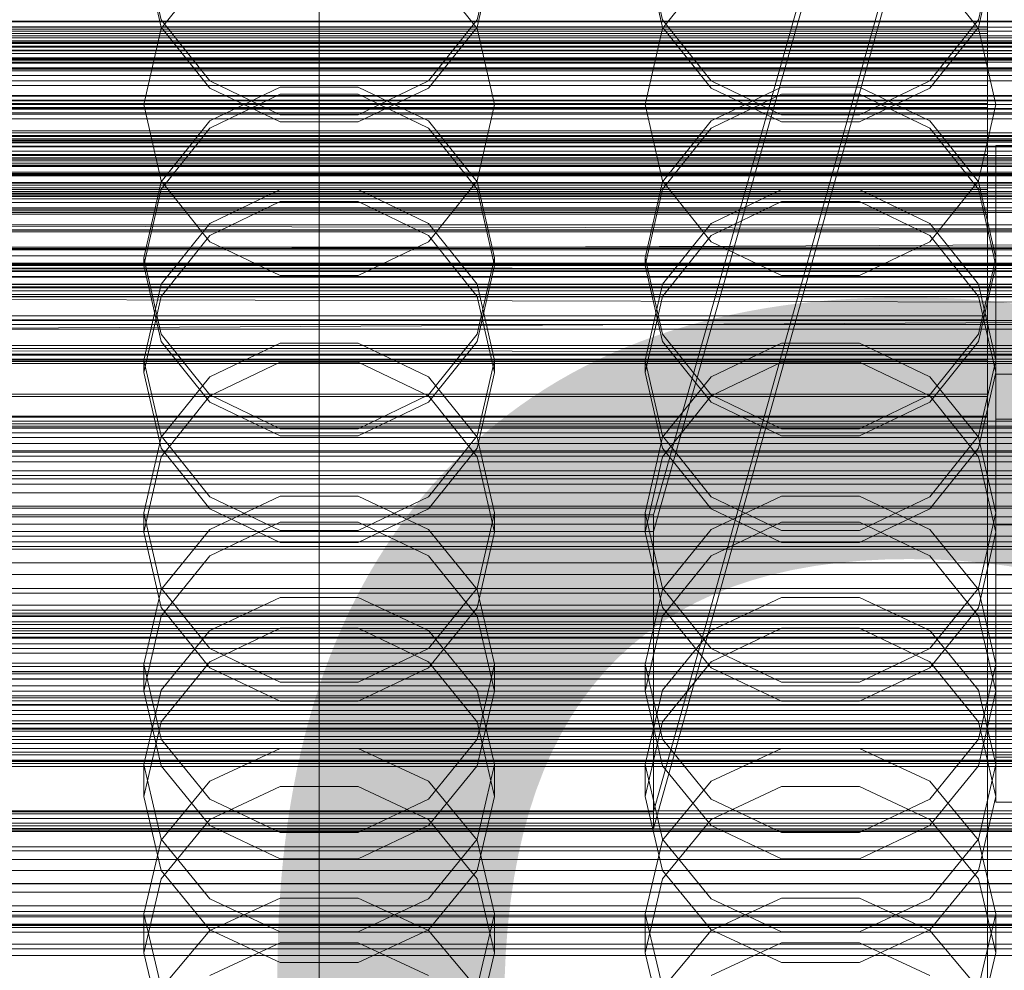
# Model space of a CAD drawing. Header units: millimetres. Extents: x -2233 to 61924, y -68080 to 6847.
# Tile 174 of 256: x 14 to 132, y -34379 to -34265. Entities that reach past the tile are written whole.
import ezdxf

# ---------------------------------------------------------------- set-up
doc = ezdxf.new("R2010")
doc.units = ezdxf.units.MM
for name, color, linetype, lineweight in [('COTAS_O', 1, 'Continuous', 0), ('COTAS_P', 1, 'Continuous', 0), ('frontal_briquetadora', 7, 'Continuous', 0), ('frontal_C01', 7, 'Continuous', 0), ('frontal_C02', 7, 'Continuous', 0), ('frontal_C03', 7, 'Continuous', 0), ('frontal_C10-C02', 7, 'Continuous', 0), ('frontal_secador', 7, 'Continuous', 0), ('frontal_tolva', 7, 'Continuous', 0)]:
    doc.layers.add(name, color=color, linetype=linetype, lineweight=lineweight)
doc.dimstyles.new('R19_100', dxfattribs={"dimtxt": 250, "dimasz": 150, "dimexe": 150, "dimexo": 80, "dimgap": 100, "dimtad": 1, "dimtih": 1, "dimtoh": 1, "dimdsep": 46, "dimcen": 0.09, "dimadec": 0, "dimazin": 0, "dimtfac": 1, "dimtdec": 4, "dimtofl": 0, "dimtmove": 0, "dimatfit": 3, "dimfxl": 1, "dimtolj": 1, "dimtzin": 0, "dimarcsym": 0})

# ---------------------------------------------------------------- blocks, each defined once
blk = doc.blocks.new('DIM_R27_48')
at = {"layer": 'COTAS_P'}
for p, q in [((-1750, -34600), (-1600, -34555)), ((2600, -34600), (2450, -34555)), ((-1750, -35500), (-1750, -34600)), ((-1750, -34600), (2600, -34600)), ((-1750, -34600), (-1600, -34645)), ((2600, -34600), (2450, -34645)), ((2600, -35500), (2600, -34600))]:
    blk.add_line(p, q, dxfattribs=at)
blk.add_text('4350 P', height=250, dxfattribs=at).set_placement((425, -34500))
blk = doc.blocks.new('DIM_R27_50')
at = {"layer": 'COTAS_P'}
for p, q in [((1705.78, -34504.95), (1551.9, -34475.9)), ((-194.22, -34704.95), (1705.78, -34504.95)), ((1705.78, -34504.95), (1561.32, -34565.4)), ((1800, -35400), (1705.78, -34504.95)), ((-194.22, -34704.95), (-49.75, -34644.49)), ((-100, -35600), (-194.22, -34704.95)), ((-194.22, -34704.95), (-40.33, -34734))]:
    blk.add_line(p, q, dxfattribs=at)
blk.add_text('1910.5 P', height=250, rotation=6.009, dxfattribs=at).set_placement((745.32, -34505.49))
blk = doc.blocks.new('DIM_R27_52')
at = {"layer": 'COTAS_O'}
for p, q in [((-1725, -33700), (-1575, -33655)), ((1725, -33700), (1575, -33655)), ((-1725, -34400), (-1725, -33700)), ((-1725, -33700), (1725, -33700)), ((-1725, -33700), (-1575, -33745)), ((1725, -33700), (1575, -33745)), ((1725, -34400), (1725, -33700))]:
    blk.add_line(p, q, dxfattribs=at)
blk.add_text('3450 O', height=250, dxfattribs=at).set_placement((0, -33600))
blk = doc.blocks.new('DIM_R27_53')
at = {"layer": 'COTAS_P'}
for p, q in [((-150, -32000), (550, -32000)), ((550, -32000), (505, -32150)), ((550, -34600), (550, -32000)), ((550, -32000), (595, -32150)), ((550, -34600), (505, -34450)), ((550, -34600), (595, -34450)), ((-150, -34600), (550, -34600))]:
    blk.add_line(p, q, dxfattribs=at)
blk.add_text('2600 P', height=250, rotation=90, dxfattribs=at).set_placement((450, -33300))
blk = doc.blocks.new('DIM_R27_55')
at = {"layer": 'COTAS_O'}
for p, q in [((-650, -33700), (50, -33700)), ((50, -33700), (5, -33850)), ((50, -34900), (50, -33700)), ((50, -33700), (95, -33850)), ((50, -34900), (5, -34750)), ((50, -34900), (95, -34750)), ((-650, -34900), (50, -34900))]:
    blk.add_line(p, q, dxfattribs=at)
blk.add_text('1200 O', height=250, rotation=90, dxfattribs=at).set_placement((-50, -34300))
blk = doc.blocks.new('DIM_R27_56')
at = {"layer": 'COTAS_O'}
for p, q in [((-650, -34200), (-500, -34155)), ((650, -34200), (500, -34155)), ((-650, -34900), (-650, -34200)), ((-650, -34200), (650, -34200)), ((-650, -34200), (-500, -34245)), ((650, -34200), (500, -34245)), ((650, -34900), (650, -34200))]:
    blk.add_line(p, q, dxfattribs=at)
blk.add_text('1300 O', height=250, dxfattribs=at).set_placement((0, -34100))
blk = doc.blocks.new('DIM_R27_61')
at = {"layer": 'COTAS_P'}
for p, q in [((-305, -34680), (395, -34680)), ((395, -34680), (350, -34830)), ((395, -36000), (395, -34680)), ((395, -34680), (440, -34830)), ((395, -36000), (350, -35850)), ((395, -36000), (440, -35850)), ((-305, -36000), (395, -36000))]:
    blk.add_line(p, q, dxfattribs=at)
blk.add_text('1320 P', height=250, rotation=90, dxfattribs=at).set_placement((295, -35340))

msp = doc.modelspace()

# ---------------------------------------------------------------- linework, layer by layer
at = {"layer": 'frontal_briquetadora'}
for p, q in [((29, -34255.753), (31.08, -34264.86)), ((31.08, -34265.737), (29, -34256.636)), ((68.92, -34264.86), (71, -34255.753)), ((71, -34256.636), (68.92, -34265.737)), ((89, -34255.753), (91.08, -34264.86)), ((91.08, -34265.737), (89, -34256.636)), ((128.92, -34264.86), (131, -34255.753)), ((131, -34256.636), (128.92, -34265.737)), ((36.906, -34258.582), (31.08, -34265.888)), ((68.92, -34265.888), (63.094, -34258.582)), ((96.906, -34258.582), (91.08, -34265.888)), ((128.92, -34265.888), (123.094, -34258.582)), ((-160, -34265.027), (200, -34265.027)), ((31.08, -34264.86), (36.906, -34272.168)), ((63.094, -34272.168), (68.92, -34264.86)), ((91.08, -34264.86), (96.906, -34272.168)), ((123.094, -34272.168), (128.92, -34264.86)), ((31.08, -34265.888), (29, -34275)), ((36.907, -34273.035), (31.08, -34265.737)), ((68.92, -34265.737), (63.093, -34273.035)), ((71, -34275), (68.92, -34265.888)), ((91.08, -34265.888), (89, -34275)), ((96.907, -34273.035), (91.08, -34265.737)), ((128.92, -34265.737), (123.093, -34273.035)), ((131, -34275), (128.92, -34265.888)), ((200, -34268.884), (-160, -34268.884)), ((36.906, -34272.168), (45.326, -34276.228)), ((45.327, -34272.915), (36.907, -34276.965)), ((45.327, -34277.085), (36.907, -34273.035)), ((54.673, -34272.915), (45.327, -34272.915)), ((63.093, -34276.965), (54.673, -34272.915)), ((63.093, -34273.035), (54.673, -34277.085)), ((54.674, -34276.228), (63.094, -34272.168)), ((96.906, -34272.168), (105.326, -34276.228)), ((105.327, -34272.915), (96.907, -34276.965)), ((105.327, -34277.085), (96.907, -34273.035)), ((114.673, -34272.915), (105.327, -34272.915)), ((123.093, -34276.965), (114.673, -34272.915)), ((123.093, -34273.035), (114.673, -34277.085)), ((114.674, -34276.228), (123.094, -34272.168)), ((36.906, -34277.832), (45.326, -34273.772)), ((45.326, -34273.772), (54.674, -34273.772)), ((54.674, -34273.772), (63.094, -34277.832)), ((96.906, -34277.832), (105.326, -34273.772)), ((105.326, -34273.772), (114.674, -34273.772)), ((114.674, -34273.772), (123.094, -34277.832)), ((200, -34275), (-160, -34275)), ((29, -34275), (11, -34275)), ((31.08, -34284.112), (29, -34275)), ((71, -34275), (68.92, -34284.112)), ((89, -34275), (71, -34275)), ((91.08, -34284.112), (89, -34275)), ((131, -34275), (128.92, -34284.112)), ((149, -34275), (131, -34275)), ((45.326, -34276.228), (54.674, -34276.228)), ((105.326, -34276.228), (114.674, -34276.228)), ((36.907, -34276.965), (31.08, -34284.263)), ((31.08, -34285.14), (36.906, -34277.832)), ((54.673, -34277.085), (45.327, -34277.085)), ((68.92, -34284.263), (63.093, -34276.965)), ((63.094, -34277.832), (68.92, -34285.14)), ((96.907, -34276.965), (91.08, -34284.263)), ((91.08, -34285.14), (96.906, -34277.832)), ((114.673, -34277.085), (105.327, -34277.085)), ((128.92, -34284.263), (123.093, -34276.965)), ((123.094, -34277.832), (128.92, -34285.14)), ((200, -34281.116), (-160, -34281.116)), ((-160, -34284.973), (200, -34284.973)), ((31.08, -34284.263), (29, -34293.364)), ((36.906, -34291.418), (31.08, -34284.112)), ((68.92, -34284.112), (63.094, -34291.418)), ((71, -34293.364), (68.92, -34284.263)), ((91.08, -34284.263), (89, -34293.364)), ((96.906, -34291.418), (91.08, -34284.112)), ((128.92, -34284.112), (123.094, -34291.418)), ((131, -34293.364), (128.92, -34284.263)), ((29, -34294.247), (31.08, -34285.14)), ((36.907, -34289.221), (45.327, -34285.179)), ((45.327, -34285.179), (54.673, -34285.179)), ((54.673, -34285.179), (63.093, -34289.221)), ((68.92, -34285.14), (71, -34294.247)), ((89, -34294.247), (91.08, -34285.14)), ((96.907, -34289.221), (105.327, -34285.179)), ((105.327, -34285.179), (114.673, -34285.179)), ((114.673, -34285.179), (123.093, -34289.221)), ((128.92, -34285.14), (131, -34294.247)), ((45.326, -34286.607), (36.906, -34290.664)), ((54.674, -34286.607), (45.326, -34286.607)), ((63.094, -34290.664), (54.674, -34286.607)), ((105.326, -34286.607), (96.906, -34290.664)), ((114.674, -34286.607), (105.326, -34286.607)), ((123.094, -34290.664), (114.674, -34286.607)), ((-160, -34289.389), (200, -34289.389)), ((31.08, -34296.503), (36.907, -34289.221)), ((63.093, -34289.221), (68.92, -34296.503)), ((91.08, -34296.503), (96.907, -34289.221)), ((123.093, -34289.221), (128.92, -34296.503)), ((36.906, -34290.664), (31.08, -34297.965)), ((68.92, -34297.964), (63.094, -34290.664)), ((96.906, -34290.664), (91.08, -34297.965)), ((128.92, -34297.964), (123.094, -34290.664)), ((45.326, -34295.473), (36.906, -34291.418)), ((63.094, -34291.418), (54.674, -34295.473)), ((105.326, -34295.473), (96.906, -34291.418)), ((123.094, -34291.418), (114.674, -34295.473)), ((29, -34294.247), (11, -34294.247)), ((29, -34293.364), (29, -34294.247)), ((29, -34293.364), (31.08, -34302.464)), ((31.08, -34303.343), (29, -34294.247)), ((68.92, -34302.464), (71, -34293.364)), ((71, -34294.247), (68.92, -34303.343)), ((71, -34293.364), (71, -34294.247)), ((89, -34294.247), (71, -34294.247)), ((89, -34293.364), (89, -34294.247)), ((89, -34293.364), (91.08, -34302.464)), ((91.08, -34303.343), (89, -34294.247)), ((128.92, -34302.464), (131, -34293.364)), ((131, -34294.247), (128.92, -34303.343)), ((131, -34293.364), (131, -34294.247)), ((149, -34294.247), (131, -34294.247)), ((54.674, -34295.473), (45.326, -34295.473)), ((114.674, -34295.473), (105.326, -34295.473)), ((29, -34305.584), (31.08, -34296.503)), ((68.92, -34296.503), (71, -34305.584)), ((89, -34305.584), (91.08, -34296.503)), ((128.92, -34296.503), (131, -34305.584)), ((31.08, -34297.965), (29, -34307.055)), ((71, -34307.055), (68.92, -34297.964)), ((91.08, -34297.965), (89, -34307.055)), ((131, -34307.055), (128.92, -34297.964)), ((31.08, -34302.464), (36.907, -34309.762)), ((63.093, -34309.762), (68.92, -34302.464)), ((91.08, -34302.464), (96.907, -34309.762)), ((123.093, -34309.762), (128.92, -34302.464)), ((36.906, -34310.629), (31.08, -34303.343)), ((36.907, -34307.571), (45.327, -34303.551)), ((45.327, -34303.551), (54.673, -34303.551)), ((54.673, -34303.551), (63.093, -34307.571)), ((68.92, -34303.343), (63.094, -34310.629)), ((96.906, -34310.629), (91.08, -34303.343)), ((96.907, -34307.571), (105.327, -34303.551)), ((105.327, -34303.551), (114.673, -34303.551)), ((114.673, -34303.551), (123.093, -34307.571)), ((128.92, -34303.343), (123.094, -34310.629)), ((29, -34305.584), (29, -34307.055)), ((31.08, -34314.665), (29, -34305.584)), ((45.326, -34305.831), (36.906, -34309.876)), ((54.674, -34305.831), (45.326, -34305.831)), ((63.094, -34309.876), (54.674, -34305.831)), ((71, -34305.584), (68.92, -34314.665)), ((71, -34305.584), (71, -34307.055)), ((89, -34305.584), (89, -34307.055)), ((91.08, -34314.665), (89, -34305.584)), ((105.326, -34305.831), (96.906, -34309.876)), ((114.674, -34305.831), (105.326, -34305.831)), ((123.094, -34309.876), (114.674, -34305.831)), ((131, -34305.584), (128.92, -34314.665)), ((131, -34305.584), (131, -34307.055)), ((29, -34307.055), (31.08, -34316.128)), ((68.92, -34316.128), (71, -34307.055)), ((89, -34307.055), (91.08, -34316.128)), ((128.92, -34316.128), (131, -34307.055)), ((31.08, -34314.816), (36.907, -34307.571)), ((63.093, -34307.571), (68.92, -34314.816)), ((91.08, -34314.816), (96.907, -34307.571)), ((123.093, -34307.571), (128.92, -34314.816)), ((36.907, -34309.762), (45.327, -34313.812)), ((54.673, -34313.812), (63.093, -34309.762)), ((96.907, -34309.762), (105.327, -34313.812)), ((114.673, -34313.812), (123.093, -34309.762)), ((36.906, -34309.876), (31.08, -34317.151)), ((45.326, -34314.669), (36.906, -34310.629)), ((63.094, -34310.629), (54.674, -34314.669)), ((68.92, -34317.151), (63.094, -34309.876)), ((96.906, -34309.876), (91.08, -34317.151)), ((105.326, -34314.669), (96.906, -34310.629)), ((123.094, -34310.629), (114.674, -34314.669)), ((128.92, -34317.151), (123.094, -34309.876)), ((45.327, -34313.812), (54.673, -34313.812)), ((105.327, -34313.812), (114.673, -34313.812)), ((29, -34323.849), (31.08, -34314.816)), ((36.907, -34321.948), (31.08, -34314.665)), ((54.674, -34314.669), (45.326, -34314.669)), ((68.92, -34314.665), (63.093, -34321.948)), ((68.92, -34314.816), (71, -34323.849)), ((89, -34323.849), (91.08, -34314.816)), ((96.907, -34321.948), (91.08, -34314.665)), ((114.674, -34314.669), (105.326, -34314.669)), ((128.92, -34314.665), (123.093, -34321.948)), ((128.92, -34314.816), (131, -34323.849)), ((31.08, -34316.128), (36.906, -34323.39)), ((63.094, -34323.39), (68.92, -34316.128)), ((91.08, -34316.128), (96.906, -34323.39)), ((123.094, -34323.39), (128.92, -34316.128)), ((31.08, -34317.151), (29, -34326.199)), ((71, -34326.199), (68.92, -34317.151)), ((91.08, -34317.151), (89, -34326.199)), ((131, -34326.199), (128.92, -34317.151)), ((45.327, -34321.854), (36.907, -34325.844)), ((45.327, -34325.989), (36.907, -34321.948)), ((54.673, -34321.854), (45.327, -34321.854)), ((63.093, -34325.844), (54.673, -34321.854)), ((63.093, -34321.948), (54.673, -34325.989)), ((105.327, -34321.854), (96.907, -34325.844)), ((105.327, -34325.989), (96.907, -34321.948)), ((114.673, -34321.854), (105.327, -34321.854)), ((123.093, -34325.844), (114.673, -34321.854)), ((123.093, -34321.948), (114.673, -34325.989)), ((29, -34323.849), (29, -34326.199)), ((29, -34323.849), (31.08, -34332.883)), ((36.906, -34323.39), (45.326, -34327.416)), ((54.674, -34327.416), (63.094, -34323.39)), ((68.92, -34332.883), (71, -34323.849)), ((71, -34323.849), (71, -34326.199)), ((89, -34323.849), (89, -34326.199)), ((89, -34323.849), (91.08, -34332.883)), ((96.906, -34323.39), (105.326, -34327.416)), ((114.674, -34327.416), (123.094, -34323.39)), ((128.92, -34332.883), (131, -34323.849)), ((131, -34323.849), (131, -34326.199)), ((36.906, -34329.005), (45.326, -34324.981)), ((45.326, -34324.981), (54.674, -34324.981)), ((54.674, -34324.981), (63.094, -34329.005)), ((96.906, -34329.005), (105.326, -34324.981)), ((105.326, -34324.981), (114.674, -34324.981)), ((114.674, -34324.981), (123.094, -34329.005)), ((31.08, -34335.219), (29, -34326.199)), ((36.907, -34325.844), (31.08, -34333.033)), ((54.673, -34325.989), (45.327, -34325.989)), ((68.92, -34333.033), (63.093, -34325.844)), ((71, -34326.199), (68.92, -34335.22)), ((91.08, -34335.219), (89, -34326.199)), ((96.907, -34325.844), (91.08, -34333.033)), ((114.673, -34325.989), (105.327, -34325.989)), ((128.92, -34333.033), (123.093, -34325.844)), ((131, -34326.199), (128.92, -34335.22)), ((45.326, -34327.416), (54.674, -34327.416)), ((105.326, -34327.416), (114.674, -34327.416)), ((31.08, -34336.235), (36.906, -34329.005)), ((63.094, -34329.005), (68.92, -34336.235)), ((91.08, -34336.235), (96.906, -34329.005)), ((123.094, -34329.005), (128.92, -34336.235)), ((31.08, -34333.033), (29, -34341.997)), ((31.08, -34332.883), (36.907, -34340.127)), ((63.093, -34340.127), (68.92, -34332.883)), ((71, -34341.997), (68.92, -34333.033)), ((91.08, -34333.033), (89, -34341.997)), ((91.08, -34332.883), (96.907, -34340.127)), ((123.093, -34340.127), (128.92, -34332.883)), ((131, -34341.997), (128.92, -34333.033)), ((36.907, -34337.96), (45.327, -34333.996)), ((45.327, -34333.996), (54.673, -34333.996)), ((54.673, -34333.996), (63.093, -34337.96)), ((96.907, -34337.96), (105.327, -34333.996)), ((105.327, -34333.996), (114.673, -34333.996)), ((114.673, -34333.996), (123.093, -34337.96)), ((36.906, -34342.432), (31.08, -34335.219)), ((68.92, -34335.22), (63.094, -34342.432)), ((96.906, -34342.432), (91.08, -34335.219)), ((128.92, -34335.22), (123.094, -34342.432)), ((29, -34345.219), (31.08, -34336.235)), ((68.92, -34336.235), (71, -34345.219)), ((89, -34345.219), (91.08, -34336.235)), ((128.92, -34336.235), (131, -34345.219)), ((31.08, -34345.102), (36.907, -34337.96)), ((45.326, -34337.684), (36.906, -34341.688)), ((54.674, -34337.684), (45.326, -34337.684)), ((63.094, -34341.688), (54.674, -34337.684)), ((63.093, -34337.96), (68.92, -34345.102)), ((91.08, -34345.102), (96.907, -34337.96)), ((105.326, -34337.684), (96.906, -34341.688)), ((114.674, -34337.684), (105.326, -34337.684)), ((123.094, -34341.688), (114.674, -34337.684)), ((123.093, -34337.96), (128.92, -34345.102)), ((36.907, -34340.127), (45.327, -34344.148)), ((54.673, -34344.148), (63.093, -34340.127)), ((96.907, -34340.127), (105.327, -34344.148)), ((114.673, -34344.148), (123.093, -34340.127)), ((29, -34341.997), (29, -34345.219)), ((29, -34341.997), (31.08, -34350.961)), ((36.906, -34341.688), (31.08, -34348.879)), ((45.326, -34346.427), (36.906, -34342.432)), ((63.094, -34342.432), (54.674, -34346.427)), ((68.92, -34348.879), (63.094, -34341.688)), ((68.92, -34350.961), (71, -34341.997)), ((71, -34341.997), (71, -34345.219)), ((89, -34341.997), (89, -34345.219)), ((89, -34341.997), (91.08, -34350.961)), ((96.906, -34341.688), (91.08, -34348.879)), ((105.326, -34346.427), (96.906, -34342.432)), ((123.094, -34342.432), (114.674, -34346.427)), ((128.92, -34348.879), (123.094, -34341.688)), ((128.92, -34350.961), (131, -34341.997)), ((131, -34341.997), (131, -34345.219)), ((29, -34354.008), (31.08, -34345.102)), ((45.327, -34344.148), (54.673, -34344.148)), ((68.92, -34345.102), (71, -34354.008)), ((89, -34354.008), (91.08, -34345.102)), ((105.327, -34344.148), (114.673, -34344.148)), ((128.92, -34345.102), (131, -34354.008)), ((31.08, -34354.166), (29, -34345.219)), ((71, -34345.219), (68.92, -34354.166)), ((91.08, -34354.166), (89, -34345.219)), ((131, -34345.219), (128.92, -34354.166)), ((54.674, -34346.427), (45.326, -34346.427)), ((114.674, -34346.427), (105.326, -34346.427)), ((31.08, -34348.879), (29, -34357.809)), ((71, -34357.809), (68.92, -34348.879)), ((91.08, -34348.879), (89, -34357.809)), ((131, -34357.809), (128.92, -34348.879)), ((31.08, -34350.961), (36.907, -34358.15)), ((63.093, -34358.15), (68.92, -34350.961)), ((91.08, -34350.961), (96.907, -34358.15)), ((123.093, -34358.15), (128.92, -34350.961)), ((36.907, -34356.004), (45.327, -34352.087)), ((45.327, -34352.087), (54.673, -34352.087)), ((54.673, -34352.087), (63.093, -34356.004)), ((96.907, -34356.004), (105.327, -34352.087)), ((105.327, -34352.087), (114.673, -34352.087)), ((114.673, -34352.087), (123.093, -34356.004)), ((29, -34354.008), (29, -34357.809)), ((31.08, -34362.915), (29, -34354.008)), ((36.906, -34361.311), (31.08, -34354.166)), ((68.92, -34354.166), (63.094, -34361.311)), ((71, -34354.008), (68.92, -34362.915)), ((71, -34354.008), (71, -34357.809)), ((89, -34354.008), (89, -34357.809)), ((91.08, -34362.915), (89, -34354.008)), ((96.906, -34361.311), (91.08, -34354.166)), ((128.92, -34354.166), (123.094, -34361.311)), ((131, -34354.008), (128.92, -34362.915)), ((131, -34354.008), (131, -34357.809)), ((31.08, -34363.062), (36.907, -34356.004)), ((45.326, -34356.608), (36.906, -34360.574)), ((54.674, -34356.608), (45.326, -34356.608)), ((63.094, -34360.574), (54.674, -34356.608)), ((63.093, -34356.004), (68.92, -34363.062)), ((91.08, -34363.062), (96.907, -34356.004)), ((105.326, -34356.608), (96.906, -34360.574)), ((114.674, -34356.608), (105.326, -34356.608)), ((123.094, -34360.574), (114.674, -34356.608)), ((123.093, -34356.004), (128.92, -34363.062)), ((29, -34357.809), (31.08, -34366.693)), ((36.907, -34358.15), (45.327, -34362.14)), ((54.673, -34362.14), (63.093, -34358.15)), ((68.92, -34366.693), (71, -34357.809)), ((89, -34357.809), (91.08, -34366.693)), ((96.907, -34358.15), (105.327, -34362.14)), ((114.673, -34362.14), (123.093, -34358.15)), ((128.92, -34366.693), (131, -34357.809)), ((36.906, -34360.574), (31.08, -34367.693)), ((45.326, -34365.266), (36.906, -34361.311)), ((63.094, -34361.311), (54.674, -34365.266)), ((68.92, -34367.692), (63.094, -34360.574)), ((96.906, -34360.574), (91.08, -34367.693)), ((105.326, -34365.266), (96.906, -34361.311)), ((123.094, -34361.311), (114.674, -34365.266)), ((128.92, -34367.692), (123.094, -34360.574)), ((45.327, -34362.14), (54.673, -34362.14)), ((105.327, -34362.14), (114.673, -34362.14)), ((29, -34371.863), (31.08, -34363.062)), ((36.907, -34370.057), (31.08, -34362.915)), ((68.92, -34362.915), (63.093, -34370.057)), ((68.92, -34363.062), (71, -34371.863)), ((89, -34371.863), (91.08, -34363.062)), ((96.907, -34370.057), (91.08, -34362.915)), ((128.92, -34362.915), (123.093, -34370.057)), ((128.92, -34363.062), (131, -34371.863)), ((54.674, -34365.266), (45.326, -34365.266)), ((114.674, -34365.266), (105.326, -34365.266)), ((31.08, -34366.693), (36.906, -34373.784)), ((63.094, -34373.784), (68.92, -34366.693)), ((91.08, -34366.693), (96.906, -34373.784)), ((123.094, -34373.784), (128.92, -34366.693)), ((31.08, -34367.693), (29, -34376.522)), ((71, -34376.522), (68.92, -34367.692)), ((91.08, -34367.693), (89, -34376.522)), ((131, -34376.522), (128.92, -34367.692)), ((45.327, -34369.992), (36.907, -34373.853)), ((45.327, -34374.021), (36.907, -34370.057)), ((54.673, -34369.992), (45.327, -34369.992)), ((63.093, -34373.853), (54.673, -34369.992)), ((63.093, -34370.057), (54.673, -34374.021)), ((105.327, -34369.992), (96.907, -34373.853)), ((105.327, -34374.021), (96.907, -34370.057)), ((114.673, -34369.992), (105.327, -34369.992)), ((123.093, -34373.853), (114.673, -34369.992)), ((123.093, -34370.057), (114.673, -34374.021)), ((29, -34371.863), (29, -34376.522)), ((29, -34371.863), (31.08, -34380.664)), ((68.92, -34380.664), (71, -34371.863)), ((71, -34371.863), (71, -34376.522)), ((89, -34371.863), (89, -34376.522)), ((89, -34371.863), (91.08, -34380.664)), ((128.92, -34380.664), (131, -34371.863)), ((131, -34371.863), (131, -34376.522)), ((36.907, -34373.853), (31.08, -34380.809)), ((36.906, -34373.784), (45.326, -34377.708)), ((54.673, -34374.021), (45.327, -34374.021)), ((54.674, -34377.708), (63.094, -34373.784)), ((68.92, -34380.809), (63.093, -34373.853)), ((96.907, -34373.853), (91.08, -34380.809)), ((96.906, -34373.784), (105.326, -34377.708)), ((114.673, -34374.021), (105.327, -34374.021)), ((114.674, -34377.708), (123.094, -34373.784)), ((128.92, -34380.809), (123.093, -34373.853)), ((36.906, -34379.254), (45.326, -34375.335)), ((45.326, -34375.335), (54.674, -34375.335)), ((54.674, -34375.335), (63.094, -34379.254)), ((96.906, -34379.254), (105.326, -34375.335)), ((105.326, -34375.335), (114.674, -34375.335)), ((114.674, -34375.335), (123.094, -34379.254)), ((31.08, -34385.296), (29, -34376.522)), ((71, -34376.522), (68.92, -34385.296)), ((91.08, -34385.296), (89, -34376.522)), ((131, -34376.522), (128.92, -34385.296)), ((45.326, -34377.708), (54.674, -34377.708)), ((105.326, -34377.708), (114.674, -34377.708))]:
    msp.add_line(p, q, dxfattribs=at)
at = {"layer": 'frontal_C01'}
for p, q in [((130, -34520.192), (130, -34257.579)), ((130, -34265.681), (130, -34263.212)), ((130, -34263.359), (130, -34525.972)), ((130, -34263.359), (130, -34265.965)), ((-130, -34265.681), (130, -34265.681)), ((-130, -34265.965), (130, -34265.965)), ((130, -34269.658), (130, -34265.681)), ((130, -34265.965), (130, -34270.06)), ((-130, -34269.658), (130, -34269.658)), ((130, -34274.873), (130, -34269.658)), ((-130, -34270.06), (130, -34270.06)), ((130, -34270.06), (130, -34275.366)), ((-130, -34274.873), (130, -34274.873)), ((-130, -34275.366), (130, -34275.366)), ((130, -34280.97), (130, -34274.873)), ((130, -34275.366), (130, -34281.52)), ((-148, -34278.819), (148, -34278.819)), ((-148, -34279.1), (148, -34279.1)), ((-148, -34279.152), (148, -34279.152)), ((-148, -34279.974), (148, -34279.974)), ((-148, -34280.075), (148, -34280.075)), ((-148, -34281.384), (148, -34281.384)), ((-148, -34281.526), (148, -34281.526)), ((130, -34280.97), (-130, -34280.97)), ((-130, -34281.52), (130, -34281.52)), ((130, -34287.534), (130, -34280.97)), ((130, -34281.52), (130, -34288.103)), ((-148, -34283.232), (148, -34283.232)), ((-148, -34283.406), (148, -34283.406)), ((148, -34285.392), (-148, -34285.392)), ((-148, -34285.587), (148, -34285.587)), ((-148, -34287.718), (148, -34287.718)), ((-148, -34287.919), (148, -34287.919)), ((-130, -34287.534), (130, -34287.534)), ((-130, -34288.103), (130, -34288.103)), ((130, -34294.117), (130, -34287.534)), ((130, -34288.103), (130, -34294.667)), ((-148, -34290.05), (148, -34290.05)), ((-148, -34290.245), (148, -34290.245)), ((-148, -34292.231), (148, -34292.231)), ((-148, -34292.405), (148, -34292.405)), ((-148, -34294.111), (148, -34294.111)), ((-148, -34294.253), (148, -34294.253)), ((-130, -34294.117), (130, -34294.117)), ((130, -34300.271), (130, -34294.117)), ((-148, -34295.562), (148, -34295.562)), ((-148, -34295.663), (148, -34295.663)), ((-130, -34294.667), (130, -34294.667)), ((130, -34294.667), (130, -34300.764)), ((-148, -34296.485), (148, -34296.485)), ((-148, -34296.537), (148, -34296.537)), ((-148, -34296.818), (148, -34296.818)), ((-130, -34300.271), (130, -34300.271)), ((130, -34305.577), (130, -34300.271)), ((-130, -34300.764), (130, -34300.764)), ((130, -34300.764), (130, -34305.979)), ((-130, -34305.577), (130, -34305.577)), ((-130, -34305.979), (130, -34305.979)), ((130, -34309.672), (130, -34305.577)), ((130, -34305.979), (130, -34309.956)), ((131, -34312.663), (131, -34307.271)), ((131, -34307.271), (149, -34307.271)), ((131, -34353.108), (131, -34307.271)), ((-130, -34309.672), (130, -34309.672)), ((130, -34312.278), (130, -34309.672)), ((-130, -34309.956), (130, -34309.956)), ((130, -34309.956), (130, -34312.425)), ((-130, -34312.278), (130, -34312.278)), ((-130, -34312.425), (130, -34312.425)), ((-130, -34313.217), (130, -34313.217)), ((130, -34313.217), (130, -34312.278)), ((130, -34312.425), (130, -34313.217)), ((149, -34312.663), (131, -34312.663)), ((131, -34358.5), (131, -34312.663)), ((-450, -34337.218), (450, -34337.218)), ((450, -34348.002), (-450, -34348.002)), ((-425, -34347.993), (425, -34347.993)), ((149, -34353.108), (131, -34353.108)), ((131, -34353.108), (131, -34358.5)), ((131, -34358.5), (149, -34358.5)), ((425, -34359.548), (-425, -34359.548)), ((425, -34361.689), (-425, -34361.689)), ((450, -34370.922), (-450, -34370.922)), ((-425, -34373.245), (425, -34373.245))]:
    msp.add_line(p, q, dxfattribs=at)
at = {"layer": 'frontal_C02'}
for p, q in [((130, -34521.432), (130, -34230.937)), ((130, -34236.667), (130, -34527.162)), ((130, -34266.48), (130, -34259.876)), ((130, -34261.95), (130, -34268.484)), ((-148, -34265.091), (148, -34265.091)), ((-148, -34265.728), (148, -34265.728)), ((-148, -34267.012), (148, -34267.012)), ((-130, -34266.48), (130, -34266.48)), ((130, -34272.704), (130, -34266.48)), ((450, -34267.581), (-450, -34267.581)), ((-148, -34267.532), (148, -34267.532)), ((-148, -34268.517), (148, -34268.517)), ((-130, -34268.484), (130, -34268.484)), ((130, -34268.484), (130, -34274.501)), ((-148, -34268.885), (148, -34268.885)), ((-148, -34269.504), (148, -34269.504)), ((-148, -34269.694), (148, -34269.694)), ((-148, -34269.906), (148, -34269.906)), ((-130, -34272.704), (130, -34272.704)), ((130, -34278.125), (130, -34272.704)), ((-130, -34274.501), (130, -34274.501)), ((130, -34274.501), (130, -34279.592)), ((-130, -34278.125), (130, -34278.125)), ((130, -34282.373), (130, -34278.125)), ((-450, -34279.503), (450, -34279.503)), ((-130, -34279.592), (130, -34279.592)), ((130, -34279.592), (130, -34283.41)), ((131, -34285.848), (131, -34279.887)), ((131, -34279.887), (149, -34279.887)), ((131, -34325.324), (131, -34279.887)), ((-130, -34282.373), (130, -34282.373)), ((130, -34285.159), (130, -34282.373)), ((-130, -34283.41), (130, -34283.41)), ((130, -34283.41), (130, -34285.696)), ((-130, -34285.159), (130, -34285.159)), ((-130, -34285.696), (130, -34285.696)), ((130, -34286.292), (130, -34285.159)), ((130, -34285.696), (130, -34286.292)), ((149, -34285.848), (131, -34285.848)), ((131, -34331.285), (131, -34285.848)), ((-130, -34286.292), (130, -34286.292)), ((-425, -34319.779), (425, -34319.779)), ((149, -34325.324), (131, -34325.324)), ((131, -34325.324), (131, -34331.285)), ((425, -34331.234), (-425, -34331.234)), ((131, -34331.285), (149, -34331.285)), ((425, -34334.92), (-425, -34334.92)), ((-425, -34346.375), (425, -34346.375))]:
    msp.add_line(p, q, dxfattribs=at)
at = {"layer": 'frontal_C03'}
for p, q in [((-1500, -34266.207), (1500, -34266.207)), ((-1500, -34266.757), (1500, -34266.757)), ((-1500, -34268.12), (1500, -34268.12)), ((-1500, -34268.569), (1500, -34268.569)), ((-1250, -34267.689), (1250, -34267.689)), ((-1500, -34269.615), (1500, -34269.615)), ((-1250, -34269.42), (1250, -34269.42)), ((-1500, -34269.933), (1500, -34269.933)), ((-1500, -34270.59), (1500, -34270.59)), ((-1500, -34270.754), (1500, -34270.754)), ((1250, -34270.635), (-1250, -34270.635)), ((-1500, -34270.979), (1500, -34270.979)), ((1250, -34271.516), (-1250, -34271.516)), ((1250, -34272.17), (-1250, -34272.17)), ((-1250, -34273.9), (1250, -34273.9)), ((1250, -34274.477), (-1250, -34274.477)), ((-1250, -34275.453), (1250, -34275.453)), ((-1250, -34275.534), (1250, -34275.534)), ((1250, -34278.387), (-1250, -34278.387)), ((-1250, -34279.3), (1250, -34279.3)), ((1250, -34279.444), (-1250, -34279.444)), ((-1250, -34280.567), (1250, -34280.567)), ((1250, -34281.751), (-1250, -34281.751)), ((1250, -34282.405), (-1250, -34282.405)), ((1250, -34283.286), (-1250, -34283.286)), ((-1250, -34283.52), (1250, -34283.52)), ((-1250, -34284.416), (1250, -34284.416)), ((-1250, -34286.272), (1250, -34286.272)), ((-1250, -34286.736), (1250, -34286.736)), ((-1250, -34287.369), (1250, -34287.369)), ((1250, -34293.092), (-1250, -34293.092)), ((1250, -34293.974), (-1250, -34293.974)), ((1250, -34294.627), (-1250, -34294.627)), ((1250, -34296.935), (-1250, -34296.935)), ((-1250, -34297.992), (1250, -34297.992)), ((1250, -34300.844), (-1250, -34300.844)), ((1250, -34301.902), (-1250, -34301.902)), ((1250, -34304.209), (-1250, -34304.209)), ((1250, -34304.862), (-1250, -34304.862)), ((1250, -34305.744), (-1250, -34305.744)), ((-1250, -34312.901), (1250, -34312.901)), ((-1250, -34313.698), (1250, -34313.698)), ((-1250, -34314.283), (1250, -34314.283)), ((1250, -34315.55), (-1250, -34315.55)), ((1250, -34316.431), (-1250, -34316.431)), ((-1250, -34316.621), (1250, -34316.621)), ((1250, -34317.085), (-1250, -34317.085)), ((-1250, -34317.75), (1250, -34317.75)), ((1250, -34319.392), (-1250, -34319.392)), ((-1250, -34320.45), (1250, -34320.45)), ((-1250, -34321.469), (1250, -34321.469)), ((-1250, -34323.066), (1250, -34323.066)), ((1250, -34323.302), (-1250, -34323.302)), ((1250, -34324.359), (-1250, -34324.359)), ((1250, -34326.667), (-1250, -34326.667)), ((1250, -34327.32), (-1250, -34327.32)), ((-1250, -34327.913), (1250, -34327.913)), ((1250, -34328.201), (-1250, -34328.201)), ((-1250, -34329.869), (1250, -34329.869)), ((-1250, -34335.513), (1250, -34335.513)), ((-1268, -34335.887), (1268, -34335.887)), ((-1268, -34336.111), (1268, -34336.111)), ((-1268, -34336.275), (1268, -34336.275)), ((-1268, -34336.933), (1268, -34336.933)), ((-1268, -34337.25), (1268, -34337.25)), ((1250, -34337.695), (-1250, -34337.695)), ((1250, -34338.008), (-1250, -34338.008)), ((-1268, -34338.296), (1268, -34338.296)), ((-1268, -34338.746), (1268, -34338.746)), ((1250, -34338.889), (-1250, -34338.889)), ((-1268, -34340.109), (1268, -34340.109)), ((1250, -34339.543), (-1250, -34339.543)), ((-1268, -34340.659), (1268, -34340.659)), ((-1268, -34342.246), (1268, -34342.246)), ((1250, -34341.85), (-1250, -34341.85)), ((1530, -34343.773), (-1530, -34343.773)), ((1268, -34342.86), (-1268, -34342.86)), ((-1250, -34342.907), (1250, -34342.907)), ((-1250, -34343.752), (1250, -34343.752)), ((-1268, -34344.563), (1268, -34344.563)), ((-1268, -34345.199), (1268, -34345.199)), ((1250, -34345.759), (-1250, -34345.759)), ((-1250, -34346.01), (1250, -34346.01)), ((-1268, -34346.902), (1268, -34346.902)), ((-1268, -34347.516), (1268, -34347.516)), ((1250, -34346.817), (-1250, -34346.817)), ((1530, -34348.773), (-1530, -34348.773)), ((-1268, -34349.103), (1268, -34349.103)), ((-1268, -34349.653), (1268, -34349.653)), ((1250, -34349.124), (-1250, -34349.124)), ((1250, -34349.778), (-1250, -34349.778)), ((-1268, -34351.016), (1268, -34351.016)), ((1250, -34350.659), (-1250, -34350.659)), ((-1268, -34351.466), (1268, -34351.466)), ((-1250, -34352.067), (1250, -34352.067)), ((-1268, -34352.512), (1268, -34352.512)), ((-1268, -34352.829), (1268, -34352.829)), ((-1268, -34353.487), (1268, -34353.487)), ((-1268, -34353.651), (1268, -34353.651)), ((-1268, -34353.875), (1268, -34353.875)), ((-1250, -34354.249), (1250, -34354.249)), ((-1250, -34359.893), (1250, -34359.893)), ((1250, -34360.465), (-1250, -34360.465)), ((1250, -34361.347), (-1250, -34361.347)), ((-1250, -34361.849), (1250, -34361.849)), ((1250, -34362), (-1250, -34362)), ((1250, -34364.308), (-1250, -34364.308)), ((-1250, -34365.365), (1250, -34365.365)), ((-1250, -34366.696), (1250, -34366.696)), ((1250, -34368.217), (-1250, -34368.217)), ((-1250, -34368.293), (1250, -34368.293)), ((1250, -34369.274), (-1250, -34369.274)), ((1250, -34371.582), (-1250, -34371.582)), ((-1250, -34372.012), (1250, -34372.012)), ((1250, -34372.235), (-1250, -34372.235)), ((1250, -34373.117), (-1250, -34373.117)), ((-1250, -34373.141), (1250, -34373.141)), ((-1250, -34375.479), (1250, -34375.479)), ((-1250, -34376.064), (1250, -34376.064)), ((-1250, -34376.861), (1250, -34376.861))]:
    msp.add_line(p, q, dxfattribs=at)
at = {"layer": 'frontal_C10-C02'}
for p, q in [((90, -34324.088), (365.697, -33351.987)), ((90, -34359.658), (372.273, -33351.987)), ((365.697, -33353.987), (90, -34326.088)), ((372.273, -33353.987), (90, -34361.658)), ((-90, -34324.088), (90, -34324.088)), ((90, -34324.088), (90, -34326.088)), ((90, -34324.088), (90, -34359.658)), ((90, -34326.088), (-90, -34326.088)), ((90, -34361.658), (90, -34326.088)), ((90, -34359.658), (-90, -34359.658)), ((90, -34359.658), (90, -34361.658)), ((-90, -34361.658), (90, -34361.658))]:
    msp.add_line(p, q, dxfattribs=at)
at = {"layer": 'frontal_secador'}
for p, q in [((1250, -34267.382), (-1250, -34267.382)), ((-1250, -34268), (1250, -34268)), ((1250, -34269.689), (-1250, -34269.689)), ((1250, -34274), (-1250, -34274)), ((1250, -34274.545), (-1250, -34274.545)), ((1250, -34276), (-1250, -34276)), ((1250, -34276.144), (-1250, -34276.144)), ((1250, -34276.709), (-1250, -34276.709)), ((1250, -34278.686), (-1250, -34278.686)), ((1250, -34280), (-1250, -34280)), ((1320, -34282), (-1320, -34282)), ((1320, -34282.273), (-1320, -34282.273)), ((1250, -34282), (-1250, -34282)), ((1320, -34283.072), (-1320, -34283.072)), ((1320, -34284.343), (-1320, -34284.343)), ((1250, -34284.651), (-1250, -34284.651)), ((1320, -34286), (-1320, -34286)), ((1250, -34285.859), (-1250, -34285.859)), ((-1250, -34286), (1250, -34286)), ((1320, -34287.929), (-1320, -34287.929)), ((-422.12, -34288.52), (420.5, -34290.5)), ((-1320, -34290), (1320, -34290)), ((-1250, -34290), (1250, -34290)), ((-413.48, -34294.28), (420.5, -34290.5)), ((1320, -34292.071), (-1320, -34292.071)), ((1320, -34294), (-1320, -34294)), ((1250, -34294.141), (-1250, -34294.141)), ((-413.48, -34294.28), (410.42, -34294.82)), ((1320, -34295.657), (-1320, -34295.657)), ((-407, -34295), (410.42, -34294.82)), ((407, -34295), (-407, -34295)), ((1320, -34296.928), (-1320, -34296.928)), ((1320, -34297.727), (-1320, -34297.727)), ((1320, -34298), (-1320, -34298)), ((1250, -34297.285), (-1250, -34297.285)), ((1250, -34298), (-1250, -34298)), ((-431.48, -34297.08), (429.5, -34299.5)), ((-420.92, -34304.12), (429.5, -34299.5)), ((1250, -34301.314), (-1250, -34301.314)), ((1250, -34303.856), (-1250, -34303.856)), ((-420.92, -34304.12), (417.18, -34304.78)), ((-413, -34305), (417.18, -34304.78)), ((413, -34305), (-413, -34305)), ((1250, -34305.455), (-1250, -34305.455)), ((1250, -34306), (-1250, -34306)), ((1360, -34313.5), (-1360, -34313.5)), ((1250, -34313.75), (-1250, -34313.75)), ((1360, -34314.863), (-1360, -34314.863)), ((1360, -34318.859), (-1360, -34318.859)), ((1360, -34325.216), (-1360, -34325.216)), ((1250, -34332.924), (-1250, -34332.924)), ((1360, -34333.5), (-1360, -34333.5)), ((1360, -34343.147), (-1360, -34343.147)), ((-1360, -34353.5), (1360, -34353.5)), ((-1250, -34353.5), (1250, -34353.5)), ((1360, -34363.853), (-1360, -34363.853)), ((1360, -34373.5), (-1360, -34373.5)), ((1250, -34374.076), (-1250, -34374.076))]:
    msp.add_line(p, q, dxfattribs=at)
at = {"layer": 'frontal_tolva'}
for p, q in [((-1821.5, -34350), (1821.5, -34350)), ((-1821.5, -34361), (1821.5, -34361))]:
    msp.add_line(p, q, dxfattribs=at)

# ---------------------------------------------------------------- dimensions: what is measured, and where the dimension line sits
at = {"layer": 'COTAS_O'}
for p1, p2, distance, picture, middle in [((-650, -34900), (-650, -33700), -700, 'DIM_R27_55', (50, -34300)), ((-1725, -34400), (1725, -34400), 700, 'DIM_R27_52', (0, -33700)), ((-650, -34900), (650, -34900), 700, 'DIM_R27_56', (0, -34200))]:
    dim = msp.add_aligned_dim(p1=p1, p2=p2, distance=distance, text='<> O', dimstyle='R19_100', dxfattribs=at)
    dim.commit()
    dim.dimension.update_dxf_attribs({"geometry": picture, "text_midpoint": middle})
at = {"layer": 'COTAS_P'}
for p1, p2, distance, picture, middle in [((-150, -34600), (-150, -32000), -700, 'DIM_R27_53', (550, -33300)), ((-100, -35600), (1800, -35400), 900, 'DIM_R27_50', (755.784, -34604.945)), ((-1750, -35500), (2600, -35500), 900, 'DIM_R27_48', (425, -34600)), ((-305, -36000), (-305, -34680), -700, 'DIM_R27_61', (395, -35340))]:
    dim = msp.add_aligned_dim(p1=p1, p2=p2, distance=distance, text='<> P', dimstyle='R19_100', dxfattribs=at)
    dim.commit()
    dim.dimension.update_dxf_attribs({"geometry": picture, "text_midpoint": middle})

doc.saveas('drawing.dxf')
